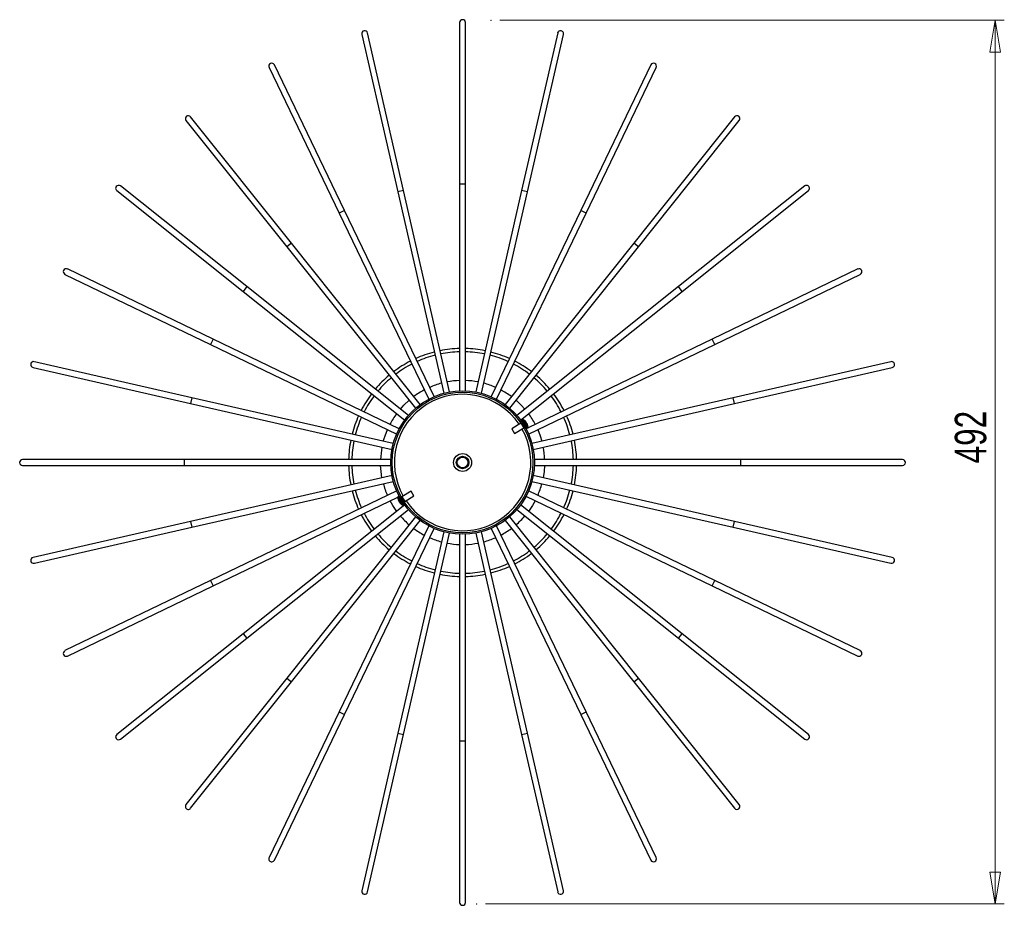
# Model space of a CAD drawing. Header units: millimetres. Extents: x 617 to 735, y 249 to 669.
# Tile 5 of 5: x 617 to 726, y 571 to 669. Entities that reach past the tile are written whole.
import ezdxf

# ---------------------------------------------------------------- set-up
doc = ezdxf.new("R2010")
doc.units = ezdxf.units.MM
doc.header["$PDSIZE"] = -1
doc.styles.add('SLDTEXTSTYLE0', font='TXT', dxfattribs={"width": 0.75})
doc.dimstyles.new('SLDDIMSTYLE1', dxfattribs={"dimtxt": 3.5, "dimasz": 3.556, "dimexe": 0, "dimexo": 0.0625, "dimgap": 0.875, "dimtad": 1, "dimdec": 0, "dimlfac": 5, "dimrnd": 1e-09, "dimzin": 12, "dimdsep": 46, "dimtxsty": 'SLDTEXTSTYLE0', "dimblk1": 'CLOSED', "dimblk2": 'CLOSED', "dimsah": 1, "dimcen": 0.09, "dimadec": 0, "dimazin": 3, "dimtfac": 1, "dimtofl": 0, "dimtmove": 0, "dimatfit": 3, "dimldrblk": 'CLOSED', "dimfxl": 0, "dimfrac": 2, "dimtolj": 1, "dimtzin": 12, "dimarcsym": 0})

# ---------------------------------------------------------------- blocks, each defined once
blk = doc.blocks.new('_Closed')
at = {"color": 0, "linetype": 'ByBlock', "lineweight": -2}
for p, q in [((-1, 0.166667), (0, 0)), ((-1, 0.166667), (-1, -0.166667)), ((0, 0), (-1, -0.166667)), ((0, 0), (-1, 0))]:
    blk.add_line(p, q, dxfattribs=at)
blk = doc.blocks.new('_D_2')
at = {"color": 7, "linetype": 'Continuous', "lineweight": 0}
for p, q in [((669.99, 669.35), (726.17, 669.35)), ((725.17, 669.35), (725.17, 570.91)), ((668.41, 570.91), (726.17, 570.91))]:
    blk.add_line(p, q, dxfattribs=at)
at = {"color": 7, "linetype": 'Continuous', "lineweight": 18, "xscale": 3.556, "yscale": 3.556}
for p, rotation in [((725.17, 669.35), 90.0000000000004), ((725.17, 570.91), 270.0000000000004)]:
    blk.add_blockref('_Closed', p, dxfattribs=dict(at, rotation=rotation))
at = {"color": 7, "linetype": 'Continuous', "lineweight": 18, "insert": (720.66, 619.99), "char_height": 3.5, "attachment_point": 1, "rotation": 90, "style": 'SLDTEXTSTYLE0'}
blk.add_mtext('492', dxfattribs=at)

msp = doc.modelspace()

# ---------------------------------------------------------------- linework, layer by layer
at = {"color": 7, "linetype": 'Continuous', "lineweight": 25}
for p, q in [((665.51, 669.09), (665.51, 651.09)), ((666.17, 651.09), (666.17, 669.09)), ((659.27, 650.39), (655.26, 667.94)), ((676.43, 667.94), (672.42, 650.39)), ((654.62, 667.79), (658.62, 650.24)), ((673.06, 650.24), (677.07, 667.79)), ((644.29, 664.1), (652.1, 647.88)), ((652.69, 648.16), (644.88, 664.38)), ((686.81, 664.38), (679, 648.16)), ((679.59, 647.88), (687.4, 664.1)), ((635.03, 658.2), (646.26, 644.12)), ((646.77, 644.53), (635.55, 658.61)), ((696.14, 658.61), (684.91, 644.53)), ((685.43, 644.12), (696.65, 658.2)), ((627.33, 650.38), (641.4, 639.16)), ((641.81, 639.68), (627.74, 650.9)), ((664.39, 627.96), (659.27, 650.39)), ((665.51, 651.09), (665.51, 628.08)), ((666.17, 628.08), (666.17, 651.09)), ((672.42, 650.39), (667.3, 627.96)), ((703.95, 650.9), (689.87, 639.68)), ((690.29, 639.16), (704.36, 650.38)), ((658.62, 650.24), (663.74, 627.81)), ((667.94, 627.81), (673.06, 650.24)), ((662.67, 627.44), (652.69, 648.16)), ((679, 648.16), (669.01, 627.44)), ((652.1, 647.88), (662.08, 627.15)), ((669.61, 627.15), (679.59, 647.88)), ((646.26, 644.12), (660.6, 626.14)), ((661.12, 626.55), (646.77, 644.53)), ((684.91, 644.53), (670.57, 626.55)), ((671.09, 626.14), (685.43, 644.12)), ((638.06, 633.84), (621.84, 641.65)), ((709.85, 641.65), (693.63, 633.84)), ((621.55, 641.05), (637.77, 633.24)), ((693.92, 633.24), (710.13, 641.05)), ((659.8, 625.33), (641.81, 639.68)), ((689.87, 639.68), (671.89, 625.33)), ((641.4, 639.16), (659.39, 624.82)), ((672.3, 624.82), (690.29, 639.16)), ((658.79, 623.86), (638.06, 633.84)), ((693.63, 633.84), (673.14, 623.97)), ((637.77, 633.24), (658.5, 623.26)), ((673.19, 623.26), (693.92, 633.24)), ((618, 630.67), (635.55, 626.67)), ((635.69, 627.31), (618.15, 631.32)), ((713.54, 631.32), (695.99, 627.31)), ((696.14, 626.67), (713.69, 630.67)), ((658.12, 622.19), (635.69, 627.31)), ((695.99, 627.31), (673.56, 622.19)), ((635.55, 626.67), (657.98, 621.55)), ((673.71, 621.55), (696.14, 626.67)), ((672.34, 624.48), (671.33, 623.85)), ((671.64, 623.34), (672.66, 623.97)), ((672.49, 624.86), (672.43, 624.63)), ((672.56, 624.9), (672.49, 624.86)), ((672.49, 624.86), (673.07, 623.93)), ((672.56, 624.9), (673.14, 623.97)), ((672.83, 623.98), (673.07, 623.93)), ((672.89, 624.62), (672.9, 624.59)), ((672.93, 624.55), (672.9, 624.59)), ((672.96, 624.45), (672.98, 624.46)), ((672.98, 624.46), (673.01, 624.42)), ((673.01, 624.42), (672.98, 624.41)), ((673.03, 624.39), (673.01, 624.42)), ((673.07, 623.93), (673.14, 623.97)), ((671.33, 623.85), (671.64, 623.34)), ((673.05, 623.93), (672.9, 623.86)), ((634.84, 620.42), (616.84, 620.42)), ((616.84, 619.76), (634.84, 619.76)), ((657.85, 620.42), (634.84, 620.42)), ((634.84, 619.76), (657.85, 619.76)), ((696.84, 620.42), (673.84, 620.42)), ((673.84, 619.76), (696.84, 619.76)), ((714.84, 620.42), (696.84, 620.42)), ((696.84, 619.76), (714.84, 619.76)), ((657.98, 618.63), (635.55, 613.52)), ((696.14, 613.52), (673.71, 618.63)), ((635.69, 612.87), (658.12, 617.99)), ((673.56, 617.99), (695.99, 612.87)), ((658.5, 616.92), (637.77, 606.94)), ((658.68, 616.3), (658.61, 616.25)), ((658.82, 616.26), (658.68, 616.3)), ((659.06, 615.68), (658.68, 616.3)), ((658.71, 616.29), (658.79, 616.33)), ((660.1, 616.88), (659.08, 616.25)), ((659.4, 615.74), (660.42, 616.37)), ((660.31, 616.55), (660.1, 616.88)), ((660.42, 616.37), (660.31, 616.55)), ((672.9, 616.33), (693.63, 606.34)), ((693.92, 606.94), (673.19, 616.92)), ((638.06, 606.34), (658.61, 616.24)), ((659.39, 615.37), (641.4, 601.02)), ((658.99, 615.64), (658.61, 616.25)), ((658.73, 615.81), (658.72, 615.83)), ((658.74, 615.79), (658.77, 615.75)), ((658.81, 615.69), (658.83, 615.7)), ((658.84, 615.64), (658.81, 615.69)), ((658.86, 615.66), (658.84, 615.64)), ((658.87, 615.64), (658.85, 615.63)), ((658.85, 615.63), (658.86, 615.6)), ((659.19, 615.32), (658.99, 615.64)), ((659.26, 615.36), (659.06, 615.68)), ((659.19, 615.32), (659.26, 615.36)), ((659.26, 615.36), (659.29, 615.5)), ((690.29, 601.02), (672.3, 615.37)), ((641.81, 600.51), (659.8, 614.85)), ((671.89, 614.85), (689.87, 600.51)), ((635.55, 613.52), (618, 609.51)), ((660.6, 614.05), (646.26, 596.06)), ((646.77, 595.65), (661.12, 613.64)), ((662.08, 613.03), (652.1, 592.3)), ((679.59, 592.3), (669.61, 613.03)), ((670.57, 613.64), (684.91, 595.65)), ((685.43, 596.06), (671.09, 614.05)), ((713.69, 609.51), (696.14, 613.52)), ((618.15, 608.87), (635.69, 612.87)), ((652.69, 592.02), (662.67, 612.75)), ((663.74, 612.37), (658.62, 589.94)), ((659.27, 589.8), (664.39, 612.23)), ((665.51, 612.1), (665.51, 589.09)), ((666.17, 589.09), (666.17, 612.1)), ((667.3, 612.23), (672.42, 589.8)), ((673.06, 589.94), (667.94, 612.37)), ((669.01, 612.75), (679, 592.02)), ((695.99, 612.87), (713.54, 608.87)), ((637.77, 606.94), (621.55, 599.13)), ((710.13, 599.13), (693.92, 606.94)), ((621.84, 598.53), (638.06, 606.34)), ((693.63, 606.34), (709.85, 598.53)), ((641.4, 601.02), (627.33, 589.8)), ((704.36, 589.8), (690.29, 601.02)), ((627.74, 589.28), (641.81, 600.51)), ((689.87, 600.51), (703.95, 589.28)), ((646.26, 596.06), (635.03, 581.99)), ((635.55, 581.58), (646.77, 595.65)), ((684.91, 595.65), (696.14, 581.58)), ((696.65, 581.99), (685.43, 596.06)), ((652.1, 592.3), (644.29, 576.09)), ((687.4, 576.09), (679.59, 592.3)), ((644.88, 575.8), (652.69, 592.02)), ((679, 592.02), (686.81, 575.8)), ((658.62, 589.94), (654.62, 572.39)), ((655.26, 572.25), (659.27, 589.8)), ((665.51, 589.09), (665.51, 571.09)), ((666.17, 571.09), (666.17, 589.09)), ((672.42, 589.8), (676.43, 572.25)), ((677.07, 572.39), (673.06, 589.94))]:
    msp.add_line(p, q, dxfattribs=at)
at = {"color": 8, "linetype": 'Continuous', "lineweight": 25}
for p, q in [((659.27, 650.39), (658.62, 650.24)), ((666.17, 651.09), (665.51, 651.09)), ((673.06, 650.24), (672.42, 650.39)), ((652.69, 648.16), (652.1, 647.88)), ((679.59, 647.88), (679, 648.16)), ((646.77, 644.53), (646.26, 644.12)), ((685.43, 644.12), (684.91, 644.53)), ((641.81, 639.68), (641.4, 639.16)), ((690.29, 639.16), (689.87, 639.68)), ((638.06, 633.84), (637.77, 633.24)), ((693.92, 633.24), (693.63, 633.84)), ((635.69, 627.31), (635.55, 626.67)), ((696.14, 626.67), (695.99, 627.31)), ((634.84, 620.42), (634.84, 619.76)), ((696.84, 619.76), (696.84, 620.42)), ((659.08, 616.25), (659.29, 615.92)), ((659.29, 615.92), (659.4, 615.74)), ((635.55, 613.52), (635.69, 612.87)), ((695.99, 612.87), (696.14, 613.52)), ((637.77, 606.94), (638.06, 606.34)), ((693.63, 606.34), (693.92, 606.94)), ((641.4, 601.02), (641.81, 600.51)), ((689.87, 600.51), (690.29, 601.02)), ((646.26, 596.06), (646.77, 595.65)), ((684.91, 595.65), (685.43, 596.06)), ((652.1, 592.3), (652.69, 592.02)), ((679, 592.02), (679.59, 592.3)), ((658.62, 589.94), (659.27, 589.8)), ((665.51, 589.09), (666.17, 589.09)), ((672.42, 589.8), (673.06, 589.94))]:
    msp.add_line(p, q, dxfattribs=at)
at = {"color": 7, "linetype": 'Continuous', "lineweight": 25, "flags": 128}
for points in [[(658.91, 626.04), (659.31, 626.48), (659.89, 627.03)], [(671.8, 627.03), (672.38, 626.48), (672.78, 626.04)], [(672.94, 624.48), (672.93, 624.49), (672.93, 624.5)], [(673.09, 624.23), (673.09, 624.24), (673.09, 624.24)], [(657.01, 622.45), (657.2, 623.07), (657.47, 623.76)], [(674.22, 623.76), (674.48, 623.07), (674.68, 622.45)], [(656.86, 618.38), (656.76, 619.08), (656.71, 619.76)], [(674.98, 619.76), (674.93, 619.08), (674.82, 618.38)], [(658.5, 614.65), (658.07, 615.29), (657.76, 615.83)], [(673.93, 615.83), (673.62, 615.29), (673.19, 614.65)]]:
    msp.add_lwpolyline(points, dxfattribs=at)
at = {"color": 7, "linetype": 'Continuous', "lineweight": 25}
for radius in [8, 7.84, 1, 0.7, 0.6]:
    msp.add_circle((665.84, 620.09), radius, dxfattribs=at)
for centre, radius, start, end in [((665.84, 669.09), 0.33, 0, 180), ((654.94, 667.86), 0.33, 12.8571, 192.8571), ((676.75, 667.86), 0.33, 347.1429, 167.1429), ((644.58, 664.24), 0.33, 25.7143, 205.7143), ((687.1, 664.24), 0.33, 334.2857, 154.2857), ((635.29, 658.4), 0.33, 38.5714, 218.5714), ((696.39, 658.4), 0.33, 321.4286, 141.4286), ((627.53, 650.64), 0.33, 51.4286, 231.4286), ((704.15, 650.64), 0.33, 308.5714, 128.5714), ((621.7, 641.35), 0.33, 64.2857, 244.2857), ((709.99, 641.35), 0.33, 295.7143, 115.7143), ((665.84, 620.09), 12.7, 91.489, 101.3682), ((665.84, 620.09), 12.7, 78.6318, 88.511), ((665.84, 620.09), 12.7, 104.3461, 114.2253), ((665.84, 620.09), 12.34, 104.3895, 114.1819), ((665.84, 620.09), 12.34, 91.5324, 101.3247), ((665.84, 620.09), 12.34, 78.6753, 88.4676), ((665.84, 620.09), 12.34, 65.8181, 75.6105), ((665.84, 620.09), 12.7, 65.7747, 75.6539), ((618.07, 631), 0.33, 77.1429, 257.1429), ((665.84, 620.09), 12.7, 117.2032, 127.0825), ((665.84, 620.09), 12.34, 117.2467, 127.039), ((665.84, 620.09), 12.34, 52.961, 62.7533), ((665.84, 620.09), 12.7, 52.9175, 62.7968), ((713.61, 631), 0.33, 282.8571, 102.8571), ((665.84, 620.09), 12.7, 130.0604, 139.9396), ((665.84, 620.09), 12.34, 130.1038, 139.8962), ((665.84, 620.09), 12.34, 40.1038, 49.8962), ((665.84, 620.09), 12.7, 40.0604, 49.9396), ((665.84, 620.09), 9.14, 104.9263, 113.6452), ((665.84, 620.09), 9.14, 92.0691, 100.788), ((665.84, 620.09), 9.14, 79.212, 87.9309), ((665.84, 620.09), 9.14, 66.3548, 75.0737), ((665.84, 620.09), 12.7, 142.9175, 152.7968), ((665.84, 620.09), 12.34, 142.961, 152.7533), ((665.84, 620.09), 9.14, 117.7834, 126.5023), ((665.84, 620.09), 9.14, 53.4977, 62.2166), ((665.84, 620.09), 12.34, 27.2467, 37.039), ((665.84, 620.09), 12.7, 27.2032, 37.0825), ((665.84, 620.09), 12.7, 155.7747, 165.6539), ((665.84, 620.09), 12.34, 155.8181, 165.6105), ((665.84, 620.09), 9.14, 143.4977, 152.2166), ((665.84, 620.09), 9.14, 27.7834, 36.5023), ((665.84, 620.09), 12.34, 14.3895, 24.1819), ((665.84, 620.09), 12.7, 14.3461, 24.2253), ((671.99, 623.9), 1.15, 46.7622, 60.371), ((672.02, 623.94), 1.1, 37.8618, 46.7566), ((672.74, 624.7), 0.0534, 15.3842, 48.2334), ((672.03, 623.91), 1.1, 37.8618, 46.7566), ((672.82, 624.54), 0.11, 337.8396, 2.5231), ((671.94, 623.8), 1.21, 28.3634, 35.2542), ((672.93, 624.37), 0.11, 61.0945, 85.778), ((672.9, 624.42), 0.11, 337.8396, 2.5231), ((672.03, 623.91), 1.1, 16.861, 25.7558), ((671.99, 623.9), 1.15, 3.2466, 16.8555), ((665.84, 620.09), 12.7, 168.6318, 178.511), ((665.84, 620.09), 12.34, 168.6753, 178.4676), ((665.84, 620.09), 9.14, 169.212, 177.9309), ((665.84, 620.09), 9.14, 2.0691, 10.788), ((665.84, 620.09), 12.34, 1.5324, 11.3247), ((665.84, 620.09), 12.7, 1.489, 11.3682), ((616.84, 620.09), 0.33, 90, 270), ((665.84, 620.09), 12.7, 181.489, 191.3682), ((665.84, 620.09), 12.34, 181.5324, 191.3247), ((665.84, 620.09), 12.34, 348.6753, 358.4676), ((665.84, 620.09), 12.7, 348.6318, 358.511), ((714.84, 620.09), 0.33, 270, 90), ((665.84, 620.09), 9.14, 194.9263, 203.6452), ((665.84, 620.09), 9.14, 336.3548, 345.0737), ((665.84, 620.09), 12.7, 194.3461, 204.2253), ((665.84, 620.09), 12.34, 194.3895, 204.1819), ((665.84, 620.09), 12.34, 335.8181, 345.6105), ((665.84, 620.09), 12.7, 335.7747, 345.6539), ((659.76, 616.32), 1.15, 183.2466, 199.8987), ((658.77, 616.03), 0.123, 201.0134, 222.6043), ((659.66, 616.28), 1.04, 196.4256, 205.5705), ((659.68, 616.24), 1.04, 196.4256, 205.5705), ((658.88, 615.87), 0.166, 231.2409, 252.7847), ((658.95, 615.72), 0.149, 178.715, 192.9871), ((659.83, 616.25), 1.14, 208.2592, 215.3584), ((658.95, 615.75), 0.166, 231.2409, 252.7847), ((659.68, 616.24), 1.04, 218.0433, 223.7211), ((659.76, 616.32), 1.15, 223.719, 240.371), ((659, 616.39), 0.16, 279.2395, 301.8088), ((659.48, 615.6), 0.16, 121.8088, 144.3781), ((665.84, 620.09), 12.7, 207.2032, 217.0825), ((665.84, 620.09), 12.34, 207.2467, 217.039), ((665.84, 620.09), 9.14, 220.6405, 229.3595), ((665.84, 620.09), 9.14, 310.6405, 319.3595), ((665.84, 620.09), 12.34, 322.961, 332.7533), ((665.84, 620.09), 12.7, 322.9175, 332.7968), ((665.84, 620.09), 12.7, 220.0604, 229.9396), ((665.84, 620.09), 12.34, 220.1038, 229.8962), ((665.84, 620.09), 9.14, 233.4977, 242.2166), ((665.84, 620.09), 9.14, 297.7834, 306.5023), ((665.84, 620.09), 12.34, 310.1038, 319.8962), ((665.84, 620.09), 12.7, 310.0604, 319.9396), ((665.84, 620.09), 9.14, 246.3548, 255.0737), ((665.84, 620.09), 9.14, 259.212, 267.9309), ((665.84, 620.09), 9.14, 272.0691, 280.788), ((665.84, 620.09), 9.14, 284.9263, 293.6452), ((665.84, 620.09), 12.7, 232.9175, 242.7968), ((665.84, 620.09), 12.34, 232.961, 242.7533), ((665.84, 620.09), 12.34, 297.2467, 307.039), ((665.84, 620.09), 12.7, 297.2032, 307.0825), ((618.07, 609.19), 0.33, 102.8571, 282.8571), ((665.84, 620.09), 12.34, 245.8181, 255.6105), ((665.84, 620.09), 12.34, 284.3895, 294.1819), ((713.61, 609.19), 0.33, 257.1429, 77.1429), ((665.84, 620.09), 12.7, 245.7747, 255.6539), ((665.84, 620.09), 12.7, 258.6318, 268.511), ((665.84, 620.09), 12.34, 258.6753, 268.4676), ((665.84, 620.09), 12.34, 271.5324, 281.3247), ((665.84, 620.09), 12.7, 271.489, 281.3682), ((665.84, 620.09), 12.7, 284.3461, 294.2253), ((621.7, 598.83), 0.33, 115.7143, 295.7143), ((709.99, 598.83), 0.33, 244.2857, 64.2857), ((627.53, 589.54), 0.33, 128.5714, 308.5714), ((704.15, 589.54), 0.33, 231.4286, 51.4286), ((635.29, 581.78), 0.33, 141.4286, 321.4286), ((696.39, 581.78), 0.33, 218.5714, 38.5714), ((644.58, 575.94), 0.33, 154.2857, 334.2857), ((687.1, 575.94), 0.33, 205.7143, 25.7143), ((654.94, 572.32), 0.33, 167.1429, 347.1429), ((676.75, 572.32), 0.33, 192.8571, 12.8571), ((665.84, 571.09), 0.33, 180, 0)]:
    msp.add_arc(centre, radius, start, end, dxfattribs=at)
at = {"color": 8, "linetype": 'Continuous', "lineweight": 25}
for start, end in [(34.0711, 209.5466), (214.0711, 29.5466)]:
    msp.add_arc((665.84, 620.09), 7.6, start, end, dxfattribs=at)
at = {"color": 7, "linetype": 'Continuous', "lineweight": 0}
for p in [(668.99, 669.35), (667.41, 570.91)]:
    msp.add_point(p, dxfattribs=at)

# ---------------------------------------------------------------- dimensions: what is measured, and where the dimension line sits
at = {"color": 7, "linetype": 'Continuous', "lineweight": 18}
dim = msp.add_linear_dim(base=(725.17, 570.91), p1=(668.99, 669.35), p2=(667.41, 570.91), angle=90, dimstyle='SLDDIMSTYLE1', dxfattribs=at)
dim.commit()
dim.dimension.update_dxf_attribs({"geometry": '_D_2', "text_midpoint": (725.17, 623.87), "dimtype": 160})

doc.saveas('drawing.dxf')
